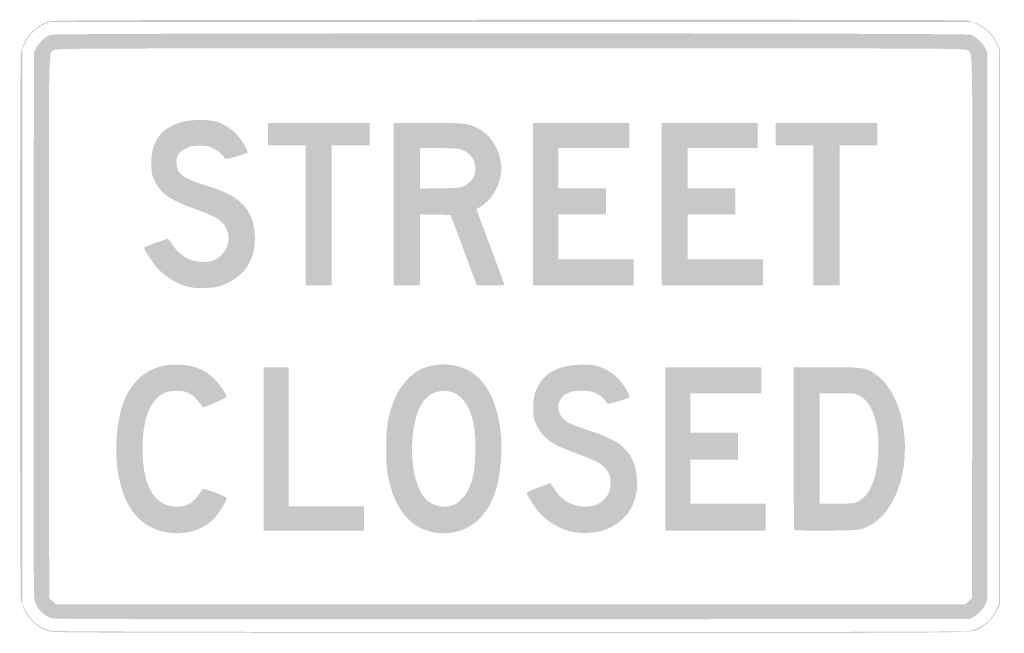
# Model space of a CAD drawing. Header units: inches. Extents: x -24 to 24.1, y -15 to 15.
import ezdxf

# ---------------------------------------------------------------- set-up
doc = ezdxf.new("R2010")
doc.units = ezdxf.units.IN
doc.header["$MEASUREMENT"] = 0

msp = doc.modelspace()

# ---------------------------------------------------------------- hatches: boundary and pattern name
h = msp.add_hatch(color=7)
edge = h.paths.add_edge_path()
edge.add_spline(control_points=[(-22.522, -14.932), (-22.866, -14.84), (-23.094, -14.708), (-23.371, -14.444), (-23.678, -14.151), (-23.876, -13.767), (-23.937, -13.349), (-23.994, -12.955), (-23.997, 12.93), (-23.941, 13.322), (-23.837, 14.037), (-23.354, 14.623), (-22.643, 14.894), (-22.428, 14.976), (-21.942, 14.978), (-0.22, 14.99), (13.393, 14.997), (22.099, 14.985), (22.282, 14.96), (22.929, 14.871), (23.467, 14.486), (23.753, 13.908)], knot_values=[0, 0, 0, 0, 1, 1, 1, 2, 2, 2, 3, 3, 3, 4, 4, 4, 5, 5, 5, 6, 6, 6, 7, 7, 7, 7], degree=3, periodic=0)
edge.add_line((23.753, 13.908), (23.917, 13.577))
edge.add_line((23.917, 13.577), (23.917, -0.02))
edge.add_line((23.917, -0.02), (23.917, -13.616))
edge.add_line((23.917, -13.616), (23.769, -13.911))
edge.add_spline(control_points=[(23.769, -13.911), (23.604, -14.239), (23.234, -14.624), (22.939, -14.775), (22.466, -15.016), (24.132, -15), (-0.02, -14.997), (-19.067, -14.995), (-22.325, -14.985), (-22.522, -14.932)], knot_values=[0, 0, 0, 0, 1, 1, 1, 2, 2, 2, 3, 3, 3, 3], degree=3, periodic=0)
edge = h.paths.add_edge_path(flags=0)
edge.add_spline(control_points=[(22.382, -14.908), (22.977, -14.798), (23.473, -14.417), (23.732, -13.87)], knot_values=[0, 0, 0, 0, 1, 1, 1, 1], degree=3, periodic=0)
edge.add_line((23.732, -13.87), (23.873, -13.572))
edge.add_line((23.873, -13.572), (23.873, 0.001))
edge.add_line((23.873, 0.001), (23.873, 13.574))
edge.add_line((23.873, 13.574), (23.726, 13.871))
edge.add_spline(control_points=[(23.726, 13.871), (23.541, 14.249), (23.231, 14.558), (22.854, 14.744)], knot_values=[0, 0, 0, 0, 1, 1, 1, 1], degree=3, periodic=0)
edge.add_line((22.854, 14.744), (22.557, 14.89))
edge.add_line((22.557, 14.89), (0, 14.89))
edge.add_line((0, 14.89), (-22.557, 14.89))
edge.add_line((-22.557, 14.89), (-22.854, 14.744))
edge.add_spline(control_points=[(-22.854, 14.744), (-23.231, 14.558), (-23.541, 14.249), (-23.726, 13.871)], knot_values=[0, 0, 0, 0, 1, 1, 1, 1], degree=3, periodic=0)
edge.add_line((-23.726, 13.871), (-23.873, 13.574))
edge.add_line((-23.873, 13.574), (-23.873, 0.001))
edge.add_line((-23.873, 0.001), (-23.873, -13.572))
edge.add_line((-23.873, -13.572), (-23.732, -13.87))
edge.add_spline(control_points=[(-23.732, -13.87), (-23.481, -14.399), (-23.012, -14.773), (-22.445, -14.896), (-22.112, -14.969), (21.991, -14.98), (22.382, -14.908)], knot_values=[0, 0, 0, 0, 1, 1, 1, 2, 2, 2, 2], degree=3, periodic=0)
h = msp.add_hatch(color=7)
edge = h.paths.add_edge_path()
edge.add_spline(control_points=[(-22.458, -14.278), (-22.874, -14.129), (-23.191, -13.775), (-23.28, -13.36), (-23.315, -13.196), (-23.325, -9.431), (-23.315, 0.132)], knot_values=[0, 0, 0, 0, 1, 1, 1, 2, 2, 2, 2], degree=3, periodic=0)
edge.add_line((-23.315, 0.132), (-23.302, 13.397))
edge.add_line((-23.302, 13.397), (-23.198, 13.606))
edge.add_spline(control_points=[(-23.198, 13.606), (-23.074, 13.855), (-22.726, 14.181), (-22.498, 14.261), (-22.256, 14.347), (22.256, 14.347), (22.498, 14.261), (22.726, 14.181), (23.074, 13.855), (23.198, 13.606)], knot_values=[0, 0, 0, 0, 1, 1, 1, 2, 2, 2, 3, 3, 3, 3], degree=3, periodic=0)
edge.add_line((23.198, 13.606), (23.302, 13.397))
edge.add_line((23.302, 13.397), (23.302, 0))
edge.add_line((23.302, 0), (23.302, -13.397))
edge.add_line((23.302, -13.397), (23.208, -13.598))
edge.add_spline(control_points=[(23.208, -13.598), (23.096, -13.841), (22.86, -14.086), (22.609, -14.22)], knot_values=[0, 0, 0, 0, 1, 1, 1, 1], degree=3, periodic=0)
edge.add_line((22.609, -14.22), (22.423, -14.319))
edge.add_line((22.423, -14.319), (0.066, -14.328))
edge.add_spline(control_points=[(0.066, -14.328), (-18.676, -14.336), (-22.318, -14.328), (-22.458, -14.278)], knot_values=[0, 0, 0, 0, 1, 1, 1, 1], degree=3, periodic=0)
edge = h.paths.add_edge_path(flags=0)
edge.add_line((22.391, -13.444), (22.555, -13.294))
edge.add_line((22.555, -13.294), (22.566, -0.09))
edge.add_spline(control_points=[(22.566, -0.09), (22.578, 14.45), (22.6, 13.326), (22.305, 13.505), (22.16, 13.594), (22.149, 13.594), (0, 13.594), (-21.901, 13.594), (-22.161, 13.593), (-22.3, 13.508), (-22.603, 13.324), (-22.578, 14.558), (-22.566, -0.067)], knot_values=[0, 0, 0, 0, 1, 1, 1, 2, 2, 2, 3, 3, 3, 4, 4, 4, 4], degree=3, periodic=0)
edge.add_line((-22.566, -0.067), (-22.555, -13.294))
edge.add_line((-22.555, -13.294), (-22.391, -13.444))
edge.add_line((-22.391, -13.444), (-22.227, -13.594))
edge.add_line((-22.227, -13.594), (0, -13.594))
edge.add_line((0, -13.594), (22.227, -13.594))
edge.add_line((22.227, -13.594), (22.391, -13.444))
h = msp.add_hatch(color=7)
edge = h.paths.add_edge_path()
edge.add_spline(control_points=[(-15.593, 1.897), (-16.157, 1.992), (-16.791, 2.344), (-17.234, 2.809), (-17.492, 3.08), (-17.968, 3.818), (-17.913, 3.863), (-17.876, 3.893), (-16.807, 4.282), (-16.763, 4.282), (-16.736, 4.281), (-16.654, 4.18), (-16.581, 4.057), (-16.391, 3.735), (-15.998, 3.387), (-15.693, 3.271), (-15.339, 3.136), (-14.927, 3.111), (-14.601, 3.205), (-14.395, 3.264), (-14.296, 3.327), (-14.121, 3.507), (-13.768, 3.87), (-13.686, 4.36), (-13.905, 4.8), (-14.096, 5.182), (-14.378, 5.356), (-15.417, 5.733), (-16.65, 6.18), (-17.082, 6.477), (-17.381, 7.082), (-17.531, 7.384), (-17.547, 7.452), (-17.563, 7.854), (-17.609, 9.013), (-17.11, 9.719), (-16.046, 9.997), (-15.553, 10.126), (-14.757, 10.127), (-14.36, 9.999), (-13.983, 9.878), (-13.599, 9.626), (-13.341, 9.331), (-13.121, 9.08), (-12.801, 8.519), (-12.858, 8.485), (-12.876, 8.473), (-13.129, 8.392), (-13.418, 8.304), (-13.785, 8.193), (-13.95, 8.161), (-13.962, 8.197), (-14.005, 8.327), (-14.306, 8.596), (-14.532, 8.707), (-14.751, 8.815), (-14.829, 8.829), (-15.199, 8.828), (-15.575, 8.827), (-15.645, 8.813), (-15.88, 8.696), (-16.25, 8.511), (-16.352, 8.346), (-16.331, 7.967), (-16.302, 7.438), (-16.057, 7.256), (-14.861, 6.878), (-13.942, 6.587), (-13.51, 6.37), (-13.156, 6.023), (-12.702, 5.578), (-12.506, 5.068), (-12.502, 4.327), (-12.5, 3.844), (-12.564, 3.539), (-12.748, 3.146), (-13.009, 2.591), (-13.637, 2.112), (-14.339, 1.933), (-14.583, 1.871), (-15.314, 1.85), (-15.593, 1.897)], knot_values=[0, 0, 0, 0, 1, 1, 1, 2, 2, 2, 3, 3, 3, 4, 4, 4, 5, 5, 5, 6, 6, 6, 7, 7, 7, 8, 8, 8, 9, 9, 9, 10, 10, 10, 11, 11, 11, 12, 12, 12, 13, 13, 13, 14, 14, 14, 15, 15, 15, 16, 16, 16, 17, 17, 17, 18, 18, 18, 19, 19, 19, 20, 20, 20, 21, 21, 21, 22, 22, 22, 23, 23, 23, 24, 24, 24, 25, 25, 25, 26, 26, 26, 27, 27, 27, 27], degree=3, periodic=0)
for points in [[(-10.015, 5.425), (-10.015, 8.851), (-10.937, 8.851), (-11.859, 8.851), (-11.859, 9.4), (-11.859, 9.949), (-9.378, 9.949), (-6.896, 9.949), (-6.896, 9.4), (-6.896, 8.851), (-7.818, 8.851), (-8.741, 8.851), (-8.741, 5.425), (-8.741, 1.999), (-9.378, 1.999), (-10.015, 1.999), (-10.015, 5.425)], [(1.098, 5.974), (1.098, 9.949), (3.448, 9.949), (5.798, 9.949), (5.798, 9.334), (5.798, 8.719), (4.063, 8.719), (2.328, 8.719), (2.328, 7.731), (2.328, 6.742), (3.492, 6.742), (4.656, 6.742), (4.656, 6.105), (4.656, 5.469), (3.492, 5.469), (2.328, 5.469), (2.328, 4.37), (2.328, 3.272), (4.173, 3.272), (6.018, 3.272), (6.018, 2.635), (6.018, 1.999), (3.558, 1.999), (1.098, 1.999), (1.098, 5.974)], [(7.379, 5.974), (7.379, 9.949), (9.729, 9.949), (12.079, 9.949), (12.079, 9.334), (12.079, 8.719), (10.366, 8.719), (8.653, 8.719), (8.653, 7.731), (8.653, 6.742), (9.817, 6.742), (10.981, 6.742), (10.981, 6.105), (10.981, 5.469), (9.817, 5.469), (8.653, 5.469), (8.653, 4.37), (8.653, 3.272), (10.498, 3.272), (12.343, 3.272), (12.343, 2.635), (12.343, 1.999), (9.861, 1.999), (7.379, 1.999), (7.379, 5.974)], [(14.802, 5.425), (14.802, 8.851), (13.88, 8.851), (12.958, 8.851), (12.958, 9.4), (12.958, 9.949), (15.439, 9.949), (17.921, 9.949), (17.921, 9.4), (17.921, 8.851), (16.999, 8.851), (16.076, 8.851), (16.076, 5.425), (16.076, 1.999), (15.439, 1.999), (14.802, 1.999), (14.802, 5.425)], [(-12.079, -5.996), (-12.079, -1.999), (-11.464, -1.999), (-10.849, -1.999), (-10.849, -5.403), (-10.849, -8.807), (-9.004, -8.807), (-7.16, -8.807), (-7.16, -9.4), (-7.16, -9.993), (-9.619, -9.993), (-12.079, -9.993), (-12.079, -5.996)], [(7.555, -5.996), (7.555, -1.999), (9.905, -1.999), (12.255, -1.999), (12.255, -2.635), (12.255, -3.272), (10.52, -3.272), (8.785, -3.272), (8.785, -4.239), (8.785, -5.205), (9.949, -5.205), (11.113, -5.205), (11.113, -5.864), (11.113, -6.523), (9.949, -6.523), (8.785, -6.523), (8.785, -7.599), (8.785, -8.675), (10.63, -8.675), (12.474, -8.675), (12.474, -9.334), (12.474, -9.993), (10.015, -9.993), (7.555, -9.993), (7.555, -5.996)]]:
    msp.add_hatch(color=7).paths.add_polyline_path(points)
h = msp.add_hatch(color=7)
edge = h.paths.add_edge_path()
edge.add_line((-5.71, 5.974), (-5.71, 9.949))
edge.add_line((-5.71, 9.949), (-4.05, 9.949))
edge.add_spline(control_points=[(-4.05, 9.949), (-2.26, 9.949), (-2.114, 9.934), (-1.642, 9.705), (-0.829, 9.312), (-0.325, 8.295), (-0.482, 7.367), (-0.584, 6.759), (-1.001, 6.12), (-1.477, 5.841), (-1.583, 5.779), (-1.669, 5.722), (-1.669, 5.715), (-1.669, 5.707), (-1.363, 4.885), (-0.988, 3.887), (-0.614, 2.89), (-0.307, 2.057), (-0.307, 2.036), (-0.307, 2.015), (-0.61, 1.999), (-0.979, 1.999)], knot_values=[0, 0, 0, 0, 1, 1, 1, 2, 2, 2, 3, 3, 3, 4, 4, 4, 5, 5, 5, 6, 6, 6, 7, 7, 7, 7], degree=3, periodic=0)
edge.add_line((-0.979, 1.999), (-1.652, 1.999))
edge.add_line((-1.652, 1.999), (-2.292, 3.723))
edge.add_line((-2.292, 3.723), (-2.932, 5.447))
edge.add_line((-2.932, 5.447), (-3.684, 5.459))
edge.add_line((-3.684, 5.459), (-4.436, 5.471))
edge.add_line((-4.436, 5.471), (-4.436, 3.735))
edge.add_line((-4.436, 3.735), (-4.436, 1.999))
edge.add_line((-4.436, 1.999), (-5.073, 1.999))
edge.add_line((-5.073, 1.999), (-5.71, 1.999))
edge.add_line((-5.71, 1.999), (-5.71, 5.974))
edge = h.paths.add_edge_path(flags=0)
edge.add_spline(control_points=[(-2.284, 6.856), (-2.175, 6.906), (-2.024, 7.018), (-1.948, 7.105), (-1.469, 7.65), (-1.776, 8.515), (-2.504, 8.671), (-2.627, 8.697), (-3.112, 8.719), (-3.582, 8.719)], knot_values=[0, 0, 0, 0, 1, 1, 1, 2, 2, 2, 3, 3, 3, 3], degree=3, periodic=0)
edge.add_line((-3.582, 8.719), (-4.436, 8.719))
edge.add_line((-4.436, 8.719), (-4.436, 7.727))
edge.add_line((-4.436, 7.727), (-4.436, 6.735))
edge.add_line((-4.436, 6.735), (-3.459, 6.75))
edge.add_spline(control_points=[(-3.459, 6.75), (-2.581, 6.763), (-2.462, 6.774), (-2.284, 6.856)], knot_values=[0, 0, 0, 0, 1, 1, 1, 1], degree=3, periodic=0)
h = msp.add_hatch(color=7)
edge = h.paths.add_edge_path()
edge.add_spline(control_points=[(-16.812, -10.076), (-18.204, -9.844), (-19.034, -8.712), (-19.242, -6.764), (-19.339, -5.86), (-19.222, -4.582), (-18.977, -3.871), (-18.526, -2.56), (-17.606, -1.865), (-16.326, -1.868), (-15.55, -1.869), (-14.966, -2.092), (-14.492, -2.566), (-14.203, -2.855), (-13.858, -3.374), (-13.894, -3.465), (-13.914, -3.514), (-15.015, -4), (-15.038, -3.969), (-15.391, -3.499), (-15.477, -3.41), (-15.687, -3.295), (-15.898, -3.18), (-15.964, -3.166), (-16.318, -3.165), (-16.63, -3.165), (-16.757, -3.185), (-16.919, -3.259), (-17.382, -3.47), (-17.729, -4.001), (-17.877, -4.723), (-18.049, -5.559), (-18.028, -6.708), (-17.829, -7.444), (-17.583, -8.353), (-17.068, -8.815), (-16.295, -8.822), (-15.784, -8.827), (-15.435, -8.587), (-15.085, -7.992), (-15.041, -7.917), (-15.001, -7.926), (-14.459, -8.128), (-14.121, -8.254), (-13.88, -8.368), (-13.88, -8.401), (-13.88, -8.483), (-14.04, -8.788), (-14.235, -9.075), (-14.785, -9.887), (-15.734, -10.255), (-16.812, -10.076)], knot_values=[0, 0, 0, 0, 1, 1, 1, 2, 2, 2, 3, 3, 3, 4, 4, 4, 5, 5, 5, 6, 6, 6, 7, 7, 7, 8, 8, 8, 9, 9, 9, 10, 10, 10, 11, 11, 11, 12, 12, 12, 13, 13, 13, 14, 14, 14, 15, 15, 15, 16, 16, 16, 17, 17, 17, 17], degree=3, periodic=0)
h = msp.add_hatch(color=7)
edge = h.paths.add_edge_path()
edge.add_spline(control_points=[(-3.865, -10.056), (-4.778, -9.858), (-5.464, -9.145), (-5.813, -8.033), (-6.034, -7.329), (-6.082, -6.965), (-6.082, -5.996), (-6.082, -4.767), (-5.953, -4.12), (-5.548, -3.307), (-5.301, -2.811), (-4.829, -2.31), (-4.429, -2.118), (-3.696, -1.768), (-2.772, -1.784), (-2.056, -2.16), (-1.006, -2.712), (-0.382, -4.298), (-0.454, -6.237), (-0.508, -7.697), (-0.853, -8.728), (-1.515, -9.402), (-2.115, -10.013), (-2.967, -10.25), (-3.865, -10.056)], knot_values=[0, 0, 0, 0, 1, 1, 1, 2, 2, 2, 3, 3, 3, 4, 4, 4, 5, 5, 5, 6, 6, 6, 7, 7, 7, 8, 8, 8, 8], degree=3, periodic=0)
edge = h.paths.add_edge_path(flags=0)
edge.add_spline(control_points=[(-2.774, -8.732), (-2.537, -8.633), (-2.22, -8.303), (-2.071, -8.002), (-1.846, -7.544), (-1.754, -7.078), (-1.726, -6.259), (-1.681, -4.925), (-1.894, -4.033), (-2.376, -3.537), (-2.631, -3.274), (-2.894, -3.165), (-3.272, -3.165), (-4.142, -3.166), (-4.656, -3.93), (-4.793, -5.424), (-4.904, -6.642), (-4.671, -7.825), (-4.208, -8.386), (-3.874, -8.791), (-3.267, -8.938), (-2.774, -8.732)], knot_values=[0, 0, 0, 0, 1, 1, 1, 2, 2, 2, 3, 3, 3, 4, 4, 4, 5, 5, 5, 6, 6, 6, 7, 7, 7, 7], degree=3, periodic=0)
h = msp.add_hatch(color=7)
edge = h.paths.add_edge_path()
edge.add_spline(control_points=[(3.013, -10.055), (2.388, -9.915), (1.75, -9.533), (1.363, -9.068), (1.156, -8.819), (0.811, -8.278), (0.782, -8.156), (0.773, -8.119), (0.971, -8.024), (1.357, -7.881), (1.681, -7.761), (1.948, -7.668), (1.951, -7.675), (1.954, -7.681), (2.048, -7.825), (2.161, -7.994), (2.528, -8.543), (3.017, -8.815), (3.646, -8.819), (4.193, -8.822), (4.619, -8.566), (4.813, -8.116), (4.913, -7.884), (4.91, -7.421), (4.807, -7.204), (4.619, -6.808), (4.271, -6.593), (3.206, -6.213), (2.049, -5.801), (1.59, -5.479), (1.289, -4.871), (1.146, -4.581), (1.126, -4.5), (1.108, -4.118), (1.074, -3.419), (1.247, -2.9), (1.645, -2.501), (1.889, -2.257), (2.209, -2.083), (2.613, -1.975), (2.964, -1.881), (3.732, -1.844), (4.063, -1.905), (4.474, -1.981), (4.944, -2.234), (5.249, -2.544), (5.536, -2.836), (5.888, -3.436), (5.803, -3.489), (5.776, -3.506), (5.524, -3.586), (5.244, -3.667), (4.785, -3.8), (4.73, -3.808), (4.694, -3.744), (4.598, -3.571), (4.427, -3.413), (4.209, -3.294), (3.763, -3.051), (2.934, -3.101), (2.588, -3.391), (2.191, -3.726), (2.262, -4.348), (2.735, -4.664), (2.863, -4.749), (3.262, -4.908), (3.766, -5.073), (4.746, -5.394), (5.197, -5.618), (5.537, -5.95), (5.946, -6.35), (6.13, -6.799), (6.176, -7.511), (6.255, -8.715), (5.593, -9.667), (4.436, -10.012), (4.084, -10.118), (3.384, -10.139), (3.013, -10.055)], knot_values=[0, 0, 0, 0, 1, 1, 1, 2, 2, 2, 3, 3, 3, 4, 4, 4, 5, 5, 5, 6, 6, 6, 7, 7, 7, 8, 8, 8, 9, 9, 9, 10, 10, 10, 11, 11, 11, 12, 12, 12, 13, 13, 13, 14, 14, 14, 15, 15, 15, 16, 16, 16, 17, 17, 17, 18, 18, 18, 19, 19, 19, 20, 20, 20, 21, 21, 21, 22, 22, 22, 23, 23, 23, 24, 24, 24, 25, 25, 25, 26, 26, 26, 26], degree=3, periodic=0)
h = msp.add_hatch(color=7)
edge = h.paths.add_edge_path()
edge.add_spline(control_points=[(13.865, -9.963), (13.849, -9.947), (13.836, -8.149), (13.836, -5.966)], knot_values=[0, 0, 0, 0, 1, 1, 1, 1], degree=3, periodic=0)
edge.add_line((13.836, -5.966), (13.836, -1.999))
edge.add_line((13.836, -1.999), (15.408, -1.999))
edge.add_spline(control_points=[(15.408, -1.999), (17.12, -1.999), (17.306, -2.019), (17.701, -2.25), (19.452, -3.276), (19.835, -7.084), (18.382, -9.017), (18.015, -9.506), (17.498, -9.855), (17.004, -9.948), (16.744, -9.997), (13.913, -10.011), (13.865, -9.963)], knot_values=[0, 0, 0, 0, 1, 1, 1, 2, 2, 2, 3, 3, 3, 4, 4, 4, 4], degree=3, periodic=0)
edge = h.paths.add_edge_path(flags=0)
edge.add_spline(control_points=[(16.94, -8.59), (17.517, -8.328), (17.872, -7.551), (17.963, -6.351), (18.073, -4.892), (17.719, -3.746), (17.048, -3.395), (16.814, -3.273), (16.809, -3.272), (15.961, -3.272)], knot_values=[0, 0, 0, 0, 1, 1, 1, 2, 2, 2, 3, 3, 3, 3], degree=3, periodic=0)
edge.add_line((15.961, -3.272), (15.11, -3.272))
edge.add_line((15.11, -3.272), (15.11, -5.974))
edge.add_line((15.11, -5.974), (15.11, -8.675))
edge.add_line((15.11, -8.675), (15.933, -8.674))
edge.add_spline(control_points=[(15.933, -8.674), (16.646, -8.673), (16.782, -8.662), (16.94, -8.59)], knot_values=[0, 0, 0, 0, 1, 1, 1, 1], degree=3, periodic=0)

doc.saveas('drawing.dxf')
